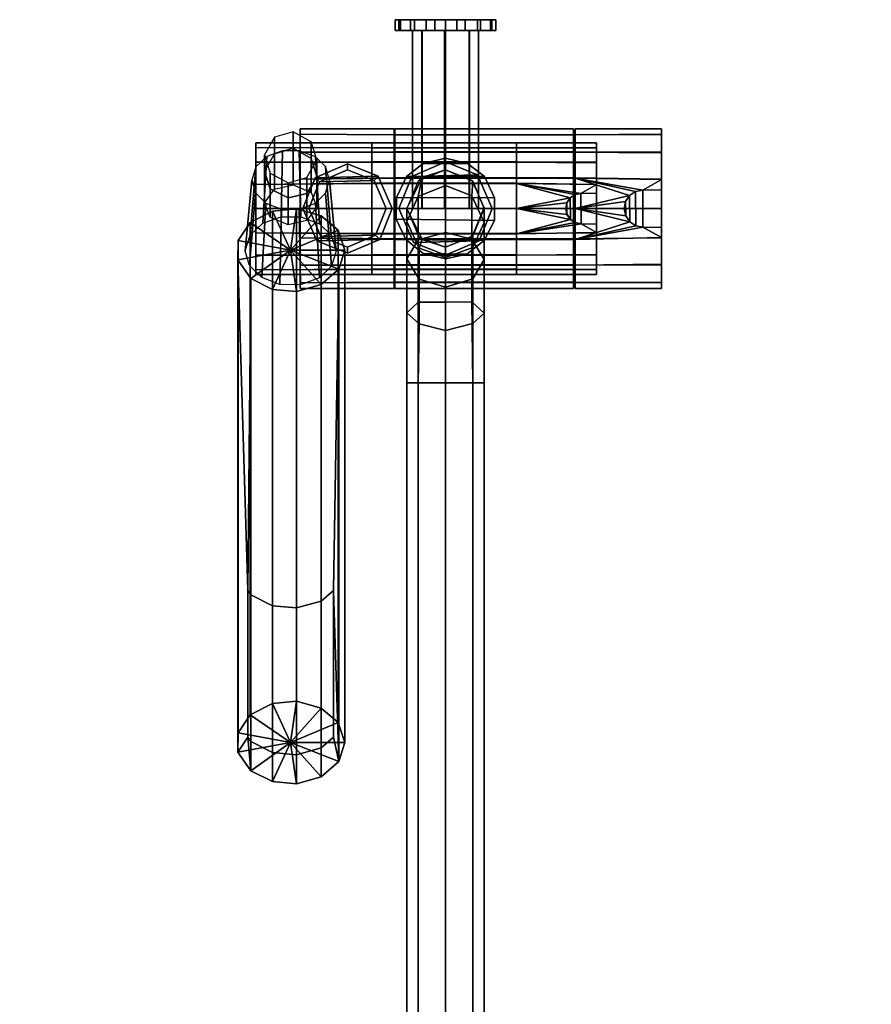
# Model space of a CAD drawing. Header units: millimetres. Extents: x -110 to 110, y -509 to 0.
# Tile 2 of 2: x -110 to 110, y -255 to 0. Entities that reach past the tile are written whole.
import ezdxf

# ---------------------------------------------------------------- set-up
doc = ezdxf.new("R2010")
doc.units = ezdxf.units.MM
doc.header["$MEASUREMENT"] = 0
doc.layers.add('CHROME01', color=9, linetype='Continuous')
doc.layers.add('PLASTIC02', color=253, linetype='Continuous')

msp = doc.modelspace()

# ---------------------------------------------------------------- meshes
at = {"layer": 'CHROME01'}
mesh = msp.add_polyface(dxfattribs=at)
corners = [(0, -36.96, 20), (8.3, -40.27, 20), (-8.73, -40.7, 20), (8.3, -40.27, 43.05), (0, -36.96, 43.05), (-8.73, -40.7, 43.05), (-8.73, -40.7, 20), (-12.04, -49, 20), (-12.04, -49, 43.05), (-8.73, -40.7, 43.05), (0, -36.96, 20), (0, -36.96, 43.05), (-25.31, -38.99, 118.51), (-18.41, -41.74, 118.51), (-32.56, -42.1, 118.51), (-17.36, -40.64, 148.5), (-25.31, -37.46, 148.5), (-33.67, -41.05, 148.5), (-18.41, -41.74, 118.51), (-25.31, -38.99, 118.51), (-25.31, -37.46, 148.5), (-17.36, -40.64, 148.5), (-25.31, -37.46, 149.5), (-17.36, -40.64, 149.5), (-33.67, -41.05, 149.5), (-17.36, -40.64, 158.14), (-25.31, -37.46, 158.14), (-33.67, -41.05, 158.14), (-17.36, -40.64, 149.5), (-25.31, -37.46, 149.5), (-25.31, -37.46, 158.14), (-17.36, -40.64, 158.14), (-13.77, -49, 158.14), (-13.77, -49, 149.5), (0, -39, 43.31), (-7.03, -41.88, 43.31), (-6, -41, 1191.7), (0, -39, 1191.7), (-7.03, -45.86, 1211.55), (0, -43.08, 1212.39), (-37.53, -29.81, 180.6), (-13.3, -29.96, 180.96), (-13.3, -28.36, 173), (-37.53, -28.36, 173), (-13.3, -29.92, 165.13), (-37.53, -29.81, 165.4), (-13.3, -34.37, 158.43), (-37.53, -34.4, 158.4), (-13.3, -41.07, 153.94), (-37.53, -41.4, 153.81), (-13.3, -41.16, 192.1), (-13.3, -34.47, 187.66), (-37.53, -34.4, 187.59), (-37.53, -41.4, 192.19), (-5.81, -37.37, 978.76), (0, -36, 978.76), (0, -36, 952.76), (-5.81, -37.37, 952.76), (-12.68, -46.11, 952.76), (-12.68, -46.11, 978.76), (-10.05, -40.75, 978.76), (-10.05, -40.75, 952.76), (-13, -0.2, 965.76), (-13, -3, 965.76), (-12.06, -3, 970.6), (-12.06, -0.2, 970.6), (-9.06, -3, 975.08), (-9.06, -0.2, 975.08), (-4.99, -3, 977.76), (-4.99, -0.2, 977.76), (0.03, -3, 978.76), (0.03, -0.2, 978.76), (-2.74, -0.2, 953.05), (-2.74, -3, 953.05), (-7.97, -3, 955.48), (-7.97, -0.2, 955.48), (-11.64, -3, 959.96), (-11.64, -0.2, 959.96), (5.05, -3, 977.73), (0.03, -3, 978.76), (-4.99, -3, 977.76), (-0.26, -3, 974.25), (-6.15, -3, 971.63), (-6.15, -49, 971.63), (-0.26, -49, 974.25), (-8.5, -3, 965.76), (-8.5, -49, 965.76), (-6.05, -3, 959.79), (0.01, -3, 957.26), (0.01, -49, 957.26), (-6.05, -49, 959.79)]
mesh.append_faces([[corners[k] for k in face] for face in [(0, 1, 2, 2), (3, 4, 5, 5), (6, 7, 8, 9), (10, 6, 9, 11), (12, 13, 14, 14), (15, 16, 17, 17), (18, 19, 20, 21), (22, 23, 24, 24), (25, 26, 27, 27), (28, 29, 30, 31), (32, 33, 28, 31), (34, 35, 36, 37), (37, 36, 38, 39), (40, 41, 42, 43), (42, 44, 45, 43), (44, 46, 47, 45), (48, 49, 47, 46), (50, 51, 52, 53), (41, 40, 52, 51), (54, 55, 56, 57), (58, 59, 60, 61), (61, 60, 54, 57), (62, 63, 64, 65), (65, 64, 66, 67), (67, 66, 68, 69), (69, 68, 70, 71), (72, 73, 74, 75), (75, 74, 76, 77), (77, 76, 63, 62), (78, 79, 80, 80), (81, 82, 83, 84), (83, 82, 85, 86), (87, 88, 89, 90), (85, 87, 90, 86)]])
mesh = msp.add_polyface(dxfattribs=at)
corners = [(8.3, -40.27, 20), (0, -36.96, 20), (0, -36.96, 43.05), (8.3, -40.27, 43.05), (-19, -33.32, 812.85), (18.3, -33.32, 812.85), (18.3, -32, 806.29), (-19, -32, 806.29), (18.3, -33.28, 799.81), (-19, -33.28, 799.81), (18.3, -36.95, 794.29), (-19, -36.95, 794.29), (-19, -37.03, 818.36), (18.3, -37.03, 818.36), (-13.05, -29.96, 180.96), (33.1, -29.96, 180.91), (33.1, -28.36, 172.95), (-13.05, -28.36, 173), (33.1, -29.92, 165.08), (-13.05, -29.92, 165.13), (33.1, -34.37, 158.38), (-13.05, -34.37, 158.43), (33.1, -41.07, 153.89), (-13.05, -41.07, 153.94), (33.1, -34.47, 187.61), (-13.05, -34.47, 187.66), (-13.05, -41.16, 192.1), (33.1, -41.16, 192.04), (-5.81, -37.37, 952.76), (0, -36, 952.76), (5.72, -37.33, 952.76), (5.72, -37.33, 952.76), (10.05, -40.75, 952.76), (-10.05, -40.75, 952.76), (-5.81, -37.37, 952.76), (0, -36, 978.76), (-5.81, -37.37, 978.76), (5.72, -37.33, 978.76), (-10.05, -40.75, 978.76), (10.05, -40.75, 978.76), (5.72, -37.33, 978.76), (10.05, -40.75, 978.76), (10.05, -40.75, 952.76), (5.72, -37.33, 952.76), (0, -36, 952.76), (0, -36, 978.76), (0.03, -0.2, 978.76), (0.03, -3, 978.76), (5.05, -3, 977.73), (5.05, -0.2, 977.73), (9.04, -3, 975.1), (9.04, -0.2, 975.1), (12, -3, 970.76), (12, -0.2, 970.76), (13, -0.2, 965.76), (13, -3, 965.76), (11.63, -3, 959.95), (11.63, -0.2, 959.95), (8.25, -3, 955.71), (8.25, -0.2, 955.71), (2.89, -3, 953.08), (2.89, -0.2, 953.08), (-2.74, -3, 953.05), (-2.74, -0.2, 953.05), (-9.06, -3, 975.08), (9.04, -3, 975.1), (5.05, -3, 977.73), (-4.99, -3, 977.76), (-12.06, -3, 970.6), (12, -3, 970.76), (-13, -3, 965.76), (13, -3, 965.76), (-11.64, -3, 959.96), (11.63, -3, 959.95), (-7.97, -3, 955.48), (8.25, -3, 955.71), (-2.74, -3, 953.05), (2.89, -3, 953.08), (6.13, -3, 971.64), (-0.26, -3, 974.25), (-0.26, -49, 974.25), (6.13, -49, 971.64), (8.5, -3, 965.76), (8.5, -49, 965.76), (0.01, -3, 957.26), (6.18, -3, 959.92), (6.18, -49, 959.92), (0.01, -49, 957.26)]
mesh.append_faces([[corners[k] for k in face] for face in [(0, 1, 2, 3), (4, 5, 6, 7), (8, 9, 7, 6), (8, 10, 11, 9), (5, 4, 12, 13), (14, 15, 16, 17), (18, 19, 17, 16), (18, 20, 21, 19), (22, 23, 21, 20), (24, 25, 26, 27), (15, 14, 25, 24), (28, 29, 30, 30), (31, 32, 33, 34), (35, 36, 37, 37), (38, 39, 37, 36), (40, 41, 42, 43), (44, 45, 40, 43), (46, 47, 48, 49), (49, 48, 50, 51), (50, 52, 53, 51), (54, 55, 56, 57), (57, 56, 58, 59), (59, 58, 60, 61), (61, 60, 62, 63), (64, 65, 66, 67), (68, 69, 65, 64), (70, 71, 69, 68), (72, 73, 71, 70), (74, 75, 73, 72), (76, 77, 75, 74), (78, 79, 80, 81), (82, 78, 81, 83), (84, 85, 86, 87), (86, 85, 82, 83)]])
mesh = msp.add_polyface(dxfattribs=at)
corners = [(39, -43.8, 819.61), (39, -42.82, 822.13), (39, -45, 822.81), (39, -45, 820.02), (39, -38.98, 816.49), (39, -37.15, 818.47), (39, -36.98, 794.27), (39, -38.81, 796.27), (39, -43.98, 792.9), (39, -42.74, 790.48), (39, -33.19, 800.03), (39, -35.63, 801.22), (39, -32, 806.29), (39, -34.7, 806.29), (39, -33.27, 812.73), (39, -35.72, 811.6), (55.82, -42.68, 189.17), (55.82, -41.5, 192.23), (55.82, -44.14, 193.06), (55.82, -44.15, 189.67), (55.82, -36.83, 185.38), (55.82, -34.61, 187.79), (55.82, -34.4, 158.4), (55.82, -36.62, 160.83), (55.82, -42.9, 156.75), (55.82, -41.4, 153.81), (55.82, -29.81, 165.4), (55.82, -32.77, 166.84), (55.82, -28.36, 173), (55.82, -31.64, 173), (55.82, -29.9, 180.82), (55.82, -32.88, 179.44), (49.11, -44.6, 193.17), (50.94, -44.23, 193.08), (33.53, -41.16, 192.04), (33.53, -28.36, 172.95), (33.53, -29.96, 180.91), (55.82, -29.9, 180.82), (55.82, -28.36, 173), (33.53, -34.47, 187.61), (55.82, -34.61, 187.79), (55.82, -41.5, 192.23), (55.82, -29.81, 165.4), (33.53, -29.92, 165.08), (55.82, -34.4, 158.4), (33.53, -34.37, 158.38), (55.82, -41.4, 153.81), (33.53, -41.07, 153.89), (55.82, -44.14, 193.06), (33.53, -49, 193.59), (47.56, -45.65, 193.37), (33.47, -45.38, 822.9), (34.98, -45.07, 822.83), (18.3, -42.55, 822.02), (18.3, -32, 806.29), (18.3, -33.32, 812.85), (39, -33.27, 812.73), (39, -32, 806.29), (18.3, -37.03, 818.36), (39, -37.15, 818.47), (39, -42.82, 822.13), (39, -33.19, 800.03), (18.3, -33.28, 799.81), (39, -36.98, 794.27), (18.3, -36.95, 794.29), (39, -42.74, 790.48), (18.3, -42.47, 790.59), (12, -0.2, 970.76), (12, -3, 970.76), (13, -3, 965.76), (13, -0.2, 965.76)]
mesh.append_faces([[corners[k] for k in face] for face in [(0, 1, 2, 3), (0, 4, 5, 1), (6, 7, 8, 9), (6, 10, 11, 7), (10, 12, 13, 11), (12, 14, 15, 13), (4, 15, 14, 5), (16, 17, 18, 19), (16, 20, 21, 17), (22, 23, 24, 25), (22, 26, 27, 23), (26, 28, 29, 27), (28, 30, 31, 29), (20, 31, 30, 21), (32, 33, 34, 34), (35, 36, 37, 38), (36, 39, 40, 37), (34, 41, 40, 39), (41, 34, 33, 33), (42, 43, 35, 38), (44, 45, 43, 42), (44, 46, 47, 45), (41, 33, 48, 48), (49, 50, 34, 34), (32, 34, 50, 50), (51, 52, 53, 53), (54, 55, 56, 57), (55, 58, 59, 56), (53, 60, 59, 58), (60, 53, 52, 52), (61, 62, 54, 57), (63, 64, 62, 61), (63, 65, 66, 64), (67, 68, 69, 70)]])
mesh = msp.add_polyface(dxfattribs=at)
corners = [(-49, -49, 806.29), (-49, -36.98, 818.31), (-49, -33.19, 812.55), (-49, -32, 806.29), (-49, -42.74, 822.1), (-49, -36.98, 794.27), (-49, -42.74, 790.48), (-49, -33.19, 800.03), (-49, -33.19, 812.55), (-19, -33.32, 812.85), (-19, -32, 806.29), (-49, -32, 806.29), (-19, -33.28, 799.81), (-49, -33.19, 800.03), (-19, -36.95, 794.29), (-49, -36.98, 794.27), (-19, -42.47, 790.59), (-49, -42.74, 790.48), (-19, -42.55, 822.02), (-19, -37.03, 818.36), (-49, -36.98, 818.31), (-49, -42.74, 822.1), (-25.31, -38.99, 118.51), (-32.56, -42.1, 118.51), (-33.67, -41.05, 148.5), (-25.31, -37.46, 148.5), (-25.31, -37.46, 149.5), (-33.67, -41.05, 149.5), (-33.67, -41.05, 158.14), (-25.31, -37.46, 158.14), (-37.53, -28.36, 173), (-37.53, -49, 173), (-37.53, -29.81, 180.6), (-37.53, -34.4, 187.59), (-37.53, -41.4, 192.19), (-37.53, -34.4, 158.4), (-37.53, -41.4, 153.81), (-37.53, -29.81, 165.4), (-33.28, -40.63, 788.85), (-35.86, -45.08, 787.47), (-35.86, -41.01, 768.91), (-33.28, -36.45, 769.85), (-34.67, -36.04, 790.28), (-34.67, -31.74, 770.83), (-34.67, -44.86, 807.79), (-33.28, -48.55, 804.7), (-39.32, -29.21, 771.35), (-39.32, -33.36, 790.3), (-39.32, -42.89, 809.45), (-46.72, -39.34, 789.25), (-44.14, -34.9, 790.63), (-44.14, -30.57, 771.07), (-46.72, -35.13, 770.13), (-46.72, -47.51, 805.57), (-44.14, -43.95, 808.56), (-45.33, -43.94, 787.83), (-45.33, -39.84, 769.15), (-40.68, -42.37, 768.63), (-40.68, -46.22, 786.45), (-37.4, -51.15, 826.39), (-32.57, -52.97, 824.87), (-33.62, -35.66, 802.15), (-37.77, -34.1, 803.45), (-42.47, -51.13, 826.4), (-42.12, -34.08, 803.47), (-47.18, -52.81, 825), (-46.16, -35.52, 802.26)]
mesh.append_faces([[corners[k] for k in face] for face in [(0, 1, 2, 3), (1, 0, 4, 4), (0, 5, 6, 6), (0, 3, 7, 5), (8, 9, 10, 11), (10, 12, 13, 11), (12, 14, 15, 13), (16, 17, 15, 14), (18, 19, 20, 21), (9, 8, 20, 19), (22, 23, 24, 25), (26, 27, 28, 29), (30, 31, 32, 32), (33, 31, 34, 34), (31, 35, 36, 36), (35, 31, 37, 37), (33, 32, 31, 31), (30, 37, 31, 31), (38, 39, 40, 41), (42, 38, 41, 43), (44, 45, 38, 42), (42, 43, 46, 47), (44, 42, 47, 48), (49, 50, 51, 52), (53, 54, 50, 49), (55, 49, 52, 56), (47, 50, 54, 48), (46, 51, 50, 47), (57, 40, 39, 58), (57, 58, 55, 56), (59, 60, 61, 62), (63, 59, 62, 64), (65, 63, 64, 66)]])
mesh = msp.add_polyface(dxfattribs=at)
corners = [(55.82, -36.83, 185.38), (55.82, -42.68, 189.17), (55.82, -55.39, 189.14), (55.82, -61.17, 185.38), (55.82, -49.03, 155.64), (55.82, -42.9, 156.75), (55.82, -55.05, 156.73), (55.82, -65.13, 179.44), (55.82, -32.88, 179.44), (55.82, -66.36, 173), (55.82, -31.64, 173), (55.82, -65.24, 166.85), (55.82, -32.77, 166.84), (55.82, -61.42, 160.86), (55.82, -36.62, 160.83), (55.82, -53.86, 193.06), (55.82, -44.14, 193.06), (55.82, -44.14, 202.99), (55.82, -53.86, 202.99), (55.82, -53.85, 189.67), (55.82, -44.15, 189.67), (55.82, -44.14, 202.99), (50.94, -44.23, 202.99), (51.01, -53.77, 202.99), (55.82, -53.86, 202.99), (46.19, -49.04, 202.99), (46.57, -50.86, 202.99), (46.54, -47.21, 202.99), (49.11, -44.6, 202.99), (49.18, -53.43, 202.99), (47.56, -45.65, 202.99), (47.62, -52.41, 202.99), (46.19, -49.04, 193.64), (46.57, -50.87, 193.56), (46.57, -50.86, 202.99), (46.19, -49.04, 202.99), (49.1, -44.6, 193.17), (49.11, -44.6, 202.99), (50.94, -44.23, 202.99), (50.94, -44.23, 193.08), (46.54, -47.21, 202.99), (46.54, -47.2, 193.56), (51.01, -53.77, 202.99), (49.18, -53.43, 202.99), (49.17, -53.42, 193.16), (51.01, -53.77, 193.08), (47.56, -45.65, 202.99), (47.56, -45.65, 193.37), (47.62, -52.41, 193.36), (47.62, -52.41, 202.99), (55.82, -44.14, 202.99), (55.82, -44.14, 193.06), (55.82, -53.86, 193.06), (55.82, -53.86, 202.99), (39, -38.98, 816.49), (39, -43.8, 819.61), (39, -54.26, 819.59), (39, -59.02, 816.49), (39, -49.03, 791.99), (39, -43.98, 792.9), (39, -53.98, 792.89), (39, -62.28, 811.59), (39, -35.72, 811.6), (39, -63.3, 806.29), (39, -34.7, 806.29), (39, -62.37, 801.23), (39, -35.63, 801.22), (39, -59.23, 796.3), (39, -38.81, 796.27), (39, -53, 822.81), (39, -45, 822.81), (39, -45, 830.99), (39, -53, 830.99), (39, -52.99, 820.02), (39, -45, 820.02), (39, -45, 830.99), (34.98, -45.07, 830.99), (35.04, -52.93, 830.99), (39, -53, 830.99), (31.07, -49.03, 830.99), (31.38, -50.54, 830.99), (31.36, -47.52, 830.99), (33.48, -45.38, 830.99), (33.53, -52.65, 830.99), (32.2, -46.24, 830.99), (32.25, -51.81, 830.99), (31.07, -49.03, 823.29), (31.39, -50.54, 823.22), (31.38, -50.54, 830.99), (31.07, -49.03, 830.99), (33.47, -45.38, 822.9), (33.48, -45.38, 830.99), (34.98, -45.07, 830.99), (34.98, -45.07, 822.83), (31.36, -47.52, 830.99), (31.36, -47.52, 823.22), (35.04, -52.93, 830.99), (33.53, -52.65, 830.99), (33.53, -52.64, 822.89), (35.04, -52.93, 822.83), (32.2, -46.24, 830.99), (32.2, -46.24, 823.06), (32.25, -51.8, 823.06), (32.25, -51.81, 830.99), (39, -45, 830.99), (39, -45, 822.81), (39, -53, 822.81), (39, -53, 830.99)]
mesh.append_faces([[corners[k] for k in face] for face in [(0, 1, 2, 3), (4, 5, 6, 6), (7, 8, 0, 3), (9, 10, 8, 7), (11, 12, 10, 9), (13, 14, 12, 11), (6, 5, 14, 13), (15, 16, 17, 18), (15, 19, 20, 16), (1, 20, 19, 2), (21, 22, 23, 24), (25, 26, 27, 27), (23, 22, 28, 29), (29, 28, 30, 31), (31, 30, 27, 26), (32, 33, 34, 35), (36, 37, 38, 39), (32, 35, 40, 41), (42, 43, 44, 45), (46, 37, 36, 47), (40, 46, 47, 41), (48, 49, 34, 33), (44, 43, 49, 48), (39, 38, 50, 51), (45, 52, 53, 42), (54, 55, 56, 57), (58, 59, 60, 60), (61, 62, 54, 57), (63, 64, 62, 61), (65, 66, 64, 63), (67, 68, 66, 65), (60, 59, 68, 67), (69, 70, 71, 72), (69, 73, 74, 70), (55, 74, 73, 56), (75, 76, 77, 78), (79, 80, 81, 81), (77, 76, 82, 83), (83, 82, 84, 85), (85, 84, 81, 80), (86, 87, 88, 89), (90, 91, 92, 93), (86, 89, 94, 95), (96, 97, 98, 99), (100, 91, 90, 101), (94, 100, 101, 95), (102, 103, 88, 87), (98, 97, 103, 102), (93, 92, 104, 105), (99, 106, 107, 96)]])
mesh = msp.add_polyface(dxfattribs=at)
corners = [(-49, -55.26, 822.1), (-49, -49, 806.29), (-49, -61.02, 818.31), (-49, -55.26, 790.48), (-49, -61.02, 794.27), (-49, -49, 823.29), (-49, -42.74, 822.1), (-49, -42.74, 790.48), (-49, -49, 789.29), (-19, -48.99, 789.29), (-49, -49, 789.29), (-49, -42.74, 790.48), (-19, -42.47, 790.59), (-19, -55.45, 790.56), (-49, -55.26, 790.48), (-19, -49, 823.29), (-49, -49, 823.29), (-49, -55.26, 822.1), (-19, -55.56, 821.97), (-19, -42.55, 822.02), (-49, -42.74, 822.1), (-36.85, -49, 148.5), (-35.32, -49, 118.51), (-32.2, -56.25, 118.51), (-33.26, -57.36, 148.5), (-32.56, -42.1, 118.51), (-33.67, -41.05, 148.5), (-36.85, -49, 158.14), (-36.85, -49, 149.5), (-33.26, -57.36, 149.5), (-33.26, -57.36, 158.14), (-33.67, -41.05, 149.5), (-33.67, -41.05, 158.14), (-37.53, -56.6, 192.19), (-37.53, -49, 193.64), (-37.53, -49, 173), (-37.53, -56.6, 153.81), (-37.53, -49, 152.36), (-37.53, -63.6, 158.4), (-37.53, -68.19, 165.4), (-37.53, -41.4, 192.19), (-37.53, -41.4, 153.81), (-33.28, -48.55, 804.7), (-35.86, -52.12, 801.71), (-35.86, -45.08, 787.47), (-33.28, -40.63, 788.85), (-40.68, -53.18, 800.82), (-40.68, -46.22, 786.45), (-45.33, -51.2, 802.47), (-46.72, -47.51, 805.57), (-46.72, -39.34, 789.25), (-45.33, -43.94, 787.83), (-32.57, -52.97, 824.87), (-29.52, -55.9, 822.42), (-31, -38.17, 800.05), (-33.62, -35.66, 802.15), (-50.49, -55.91, 822.41), (-47.18, -52.81, 825), (-46.16, -35.52, 802.26), (-49, -38.18, 800.04), (-50.05, -41.62, 797.17), (-51.72, -59.92, 819.06), (-47.46, -66.85, 813.26), (-50.61, -63.74, 815.86), (-49.1, -44.9, 794.42), (-46.4, -47.57, 792.2), (-42.79, -68.65, 811.76), (-42.39, -49.12, 790.91), (-32.57, -66.87, 813.25), (-37.49, -68.7, 811.72), (-37.84, -49.16, 790.87), (-33.62, -47.59, 792.18), (-53.6, -57.24, 821.24), (-50.42, -52.61, 825.13), (-40, -59.77, 819.12), (-44.67, -49.66, 827.6), (-38.49, -49.1, 828.07), (-32.16, -50.88, 826.58), (-27.74, -54.6, 823.46)]
mesh.append_faces([[corners[k] for k in face] for face in [(0, 1, 2, 2), (1, 3, 4, 4), (5, 6, 1, 0), (1, 7, 8, 3), (9, 10, 11, 12), (13, 14, 10, 9), (15, 16, 17, 18), (19, 20, 16, 15), (21, 22, 23, 24), (25, 22, 21, 26), (27, 28, 29, 30), (31, 28, 27, 32), (33, 34, 35, 35), (36, 35, 37, 37), (38, 39, 35, 35), (40, 35, 34, 34), (41, 37, 35, 35), (42, 43, 44, 45), (44, 43, 46, 47), (48, 49, 50, 51), (46, 48, 51, 47), (52, 53, 54, 55), (56, 57, 58, 59), (56, 59, 60, 61), (62, 63, 64, 65), (66, 62, 65, 67), (68, 69, 70, 71), (60, 64, 63, 61), (72, 73, 74, 74), (75, 76, 74, 74), (77, 78, 74, 74), (75, 74, 73, 73), (77, 74, 76, 76)]])
mesh = msp.add_polyface(dxfattribs=at)
corners = [(12.04, -49, 20), (8.73, -57.3, 20), (-8.3, -57.73, 20), (-12.04, -49, 20), (-8.73, -40.7, 20), (8.3, -40.27, 20), (-8.3, -57.73, 43.05), (8.73, -57.3, 43.05), (12.04, -49, 43.05), (-12.04, -49, 43.05), (8.3, -40.27, 43.05), (-8.73, -40.7, 43.05), (8.73, -57.3, 20), (12.04, -49, 20), (12.04, -49, 43.05), (8.73, -57.3, 43.05), (8.3, -40.27, 20), (8.3, -40.27, 43.05), (18.3, -42.47, 790.59), (-19, -42.47, 790.59), (-19, -36.95, 794.29), (18.3, -36.95, 794.29), (18.3, -48.99, 789.29), (-19, -48.99, 789.29), (18.3, -55.45, 790.56), (-19, -55.45, 790.56), (18.3, -49, 823.29), (-19, -49, 823.29), (-19, -55.56, 821.97), (18.3, -55.56, 821.97), (18.3, -42.55, 822.02), (-19, -42.55, 822.02), (18.3, -37.03, 818.36), (-19, -37.03, 818.36), (6.92, -56.22, 43.31), (10, -48.7, 43.31), (10, -49, 1191.7), (7.07, -56.07, 1191.7), (6.91, -41.77, 43.31), (7.07, -41.93, 1191.7), (0, -39, 43.31), (0, -39, 1191.7), (6.84, -56.9, 1228.46), (10, -62.17, 1223.25), (10, -52.57, 1208.86), (6.84, -45.69, 1211.62), (7.03, -59.05, 1206.25), (0, -43.08, 1212.39), (0, -55.16, 1230.54), (0, -59, 43.31), (0, -59, 1191.7), (33.1, -41.07, 153.89), (33.1, -48.99, 152.3), (-13.05, -48.99, 152.36), (-13.05, -41.07, 153.94), (33.1, -56.83, 153.85), (-13.05, -56.83, 153.9), (33.1, -49, 193.59), (-13.05, -49, 193.64), (-13.05, -56.97, 192.04), (33.1, -56.97, 191.99), (33.1, -41.16, 192.04), (-13.05, -41.16, 192.1), (10.05, -40.75, 952.76), (12.7, -46.21, 952.76), (-12.68, -46.11, 952.76), (-10.05, -40.75, 952.76), (12.7, -46.21, 952.76), (12.63, -52.1, 952.76), (-12.71, -51.74, 952.76), (-12.68, -46.11, 952.76), (12.63, -52.1, 952.76), (10.02, -57.28, 952.76), (-10.27, -56.97, 952.76), (-12.71, -51.74, 952.76), (-12.68, -46.11, 978.76), (12.7, -46.21, 978.76), (10.05, -40.75, 978.76), (-10.05, -40.75, 978.76), (-12.71, -51.74, 978.76), (12.63, -52.1, 978.76), (-10.27, -56.97, 978.76), (10.02, -57.28, 978.76), (10.05, -40.75, 978.76), (12.7, -46.21, 978.76), (12.7, -46.21, 952.76), (10.05, -40.75, 952.76), (12.63, -52.1, 952.76), (12.63, -52.1, 978.76), (10.02, -57.28, 978.76), (10.02, -57.28, 952.76)]
mesh.append_faces([[corners[k] for k in face] for face in [(0, 1, 2, 3), (4, 5, 0, 3), (6, 7, 8, 9), (9, 8, 10, 11), (12, 13, 14, 15), (14, 13, 16, 17), (18, 19, 20, 21), (18, 22, 23, 19), (22, 24, 25, 23), (26, 27, 28, 29), (30, 31, 27, 26), (32, 33, 31, 30), (34, 35, 36, 37), (35, 38, 39, 36), (40, 41, 39, 38), (42, 43, 44, 45), (44, 46, 37, 36), (39, 45, 44, 36), (45, 39, 41, 47), (42, 45, 47, 48), (49, 34, 37, 50), (51, 52, 53, 54), (52, 55, 56, 53), (57, 58, 59, 60), (61, 62, 58, 57), (63, 64, 65, 66), (67, 68, 69, 70), (71, 72, 73, 74), (75, 76, 77, 78), (79, 80, 76, 75), (81, 82, 80, 79), (83, 84, 85, 86), (87, 88, 89, 90)]])
mesh = msp.add_polyface(dxfattribs=at)
corners = [(-12.04, -49, 43.05), (-12.04, -49, 20), (-8.3, -57.73, 20), (-8.3, -57.73, 43.05), (-25.31, -59.01, 118.51), (-32.2, -56.25, 118.51), (-18.05, -55.89, 118.51), (-15.3, -49, 118.51), (-35.32, -49, 118.51), (-32.56, -42.1, 118.51), (-18.41, -41.74, 118.51), (-25.31, -60.54, 148.5), (-16.95, -56.95, 148.5), (-33.26, -57.36, 148.5), (-13.77, -49, 148.5), (-36.85, -49, 148.5), (-17.36, -40.64, 148.5), (-33.67, -41.05, 148.5), (-18.05, -55.89, 118.51), (-15.3, -49, 118.51), (-13.77, -49, 148.5), (-16.95, -56.95, 148.5), (-25.31, -60.54, 148.5), (-25.31, -59.01, 118.51), (-13.77, -49, 148.5), (-15.3, -49, 118.51), (-18.41, -41.74, 118.51), (-17.36, -40.64, 148.5), (-25.31, -60.54, 149.5), (-33.26, -57.36, 149.5), (-16.95, -56.95, 149.5), (-13.77, -49, 149.5), (-36.85, -49, 149.5), (-33.67, -41.05, 149.5), (-17.36, -40.64, 149.5), (-25.31, -60.54, 158.14), (-16.95, -56.95, 158.14), (-33.26, -57.36, 158.14), (-13.77, -49, 158.14), (-36.85, -49, 158.14), (-17.36, -40.64, 158.14), (-33.67, -41.05, 158.14), (-16.95, -56.95, 149.5), (-13.77, -49, 149.5), (-13.77, -49, 158.14), (-16.95, -56.95, 158.14), (-7.03, -41.88, 43.31), (-10, -49.01, 43.31), (-10, -49, 1191.7), (-6, -41, 1191.7), (-6.86, -56.27, 43.31), (-6, -57, 1191.7), (-10, -62, 1223.42), (-7.03, -57.04, 1228.33), (-7.03, -45.86, 1211.55), (-10, -52.34, 1208.95), (-6.84, -59.23, 1206.18), (0, -43.08, 1212.39), (0, -55.16, 1230.54), (0, -59, 43.31), (0, -59, 1191.7), (-13.3, -48.99, 152.36), (-37.53, -49, 152.36), (-37.53, -41.4, 153.81), (-13.3, -41.07, 153.94), (-13.3, -56.83, 153.9), (-37.53, -56.6, 153.81), (-13.3, -49, 193.64), (-37.53, -49, 193.64), (-37.53, -56.6, 192.19), (-13.3, -56.97, 192.04), (-13.3, -41.16, 192.1), (-37.53, -41.4, 192.19), (-29.95, -41.62, 797.17), (-31, -38.17, 800.05), (-29.52, -55.9, 822.42), (-28.28, -59.92, 819.06), (-29.48, -63.87, 815.75), (-32.57, -66.87, 813.25), (-33.62, -47.59, 792.18), (-30.97, -45.02, 794.33), (-10.27, -56.97, 978.76), (-12.71, -51.74, 978.76), (-12.71, -51.74, 952.76), (-10.27, -56.97, 952.76), (-12.68, -46.11, 978.76), (-12.68, -46.11, 952.76), (-26, -59.77, 819.12), (-40, -59.77, 819.12), (-27.74, -54.6, 823.46)]
mesh.append_faces([[corners[k] for k in face] for face in [(0, 1, 2, 3), (4, 5, 6, 6), (7, 6, 5, 8), (9, 10, 7, 8), (11, 12, 13, 13), (13, 12, 14, 15), (15, 14, 16, 17), (18, 19, 20, 21), (22, 23, 18, 21), (24, 25, 26, 27), (28, 29, 30, 30), (31, 30, 29, 32), (33, 34, 31, 32), (35, 36, 37, 37), (37, 36, 38, 39), (39, 38, 40, 41), (42, 43, 44, 45), (46, 47, 48, 49), (48, 47, 50, 51), (52, 53, 54, 55), (48, 55, 54, 49), (56, 55, 48, 51), (57, 54, 53, 58), (50, 59, 60, 51), (61, 62, 63, 64), (65, 66, 62, 61), (67, 68, 69, 70), (71, 72, 68, 67), (73, 74, 75, 76), (77, 78, 79, 80), (77, 80, 73, 76), (81, 82, 83, 84), (83, 82, 85, 86), (87, 88, 89, 89)]])
mesh = msp.add_polyface(dxfattribs=at)
corners = [(39, -54.26, 819.59), (39, -55.18, 822.13), (39, -60.85, 818.47), (39, -59.02, 816.49), (39, -55.26, 790.48), (39, -53.98, 792.89), (39, -59.23, 796.3), (39, -61.02, 794.27), (39, -49, 789.29), (39, -49.03, 791.99), (39, -42.74, 790.48), (39, -43.98, 792.9), (39, -52.99, 820.02), (39, -53, 822.81), (55.82, -56.6, 153.81), (55.82, -49, 152.36), (55.82, -49.03, 155.64), (55.82, -55.05, 156.73), (55.82, -41.4, 153.81), (55.82, -42.9, 156.75), (55.82, -55.39, 189.14), (55.82, -53.85, 189.67), (55.82, -53.86, 193.06), (55.82, -56.5, 192.23), (55.82, -41.4, 153.81), (55.82, -49, 152.36), (33.53, -48.99, 152.3), (33.53, -41.07, 153.89), (55.82, -56.6, 153.81), (33.53, -56.83, 153.85), (33.53, -49, 193.59), (33.53, -56.97, 191.99), (47.62, -52.41, 193.36), (51.01, -53.77, 193.08), (55.82, -56.5, 192.23), (55.82, -53.86, 193.06), (49.18, -53.43, 193.16), (46.57, -50.87, 193.56), (46.19, -49.04, 193.64), (46.54, -47.2, 193.56), (47.56, -45.65, 193.37), (39, -42.74, 790.48), (39, -49, 789.29), (18.3, -48.99, 789.29), (18.3, -42.47, 790.59), (39, -55.26, 790.48), (18.3, -55.45, 790.56), (18.3, -49, 823.29), (18.3, -55.56, 821.97), (32.25, -51.81, 823.06), (35.04, -52.93, 822.83), (39, -55.18, 822.13), (39, -53, 822.81), (39, -42.82, 822.13), (34.98, -45.07, 822.83), (39, -45, 822.81), (33.53, -52.64, 822.89), (31.38, -50.54, 823.22), (31.07, -49.03, 823.29), (31.36, -47.52, 823.22), (32.2, -46.24, 823.06), (18.3, -42.55, 822.02), (33.47, -45.38, 822.9), (12.7, -46.21, 952.76), (12.7, -46.21, 978.76), (12.63, -52.1, 978.76), (12.63, -52.1, 952.76)]
mesh.append_faces([[corners[k] for k in face] for face in [(0, 1, 2, 3), (4, 5, 6, 7), (4, 8, 9, 5), (10, 11, 9, 8), (0, 12, 13, 1), (14, 15, 16, 17), (18, 19, 16, 15), (20, 21, 22, 23), (24, 25, 26, 27), (25, 28, 29, 26), (30, 31, 32, 32), (33, 34, 35, 35), (34, 33, 31, 31), (36, 31, 33, 33), (36, 32, 31, 31), (37, 30, 32, 32), (38, 30, 37, 37), (39, 30, 38, 38), (40, 30, 39, 39), (41, 42, 43, 44), (42, 45, 46, 43), (47, 48, 49, 49), (50, 51, 52, 52), (53, 54, 55, 55), (51, 50, 48, 48), (56, 48, 50, 50), (56, 49, 48, 48), (57, 47, 49, 49), (58, 47, 57, 57), (59, 47, 58, 58), (60, 47, 59, 59), (47, 60, 61, 61), (62, 61, 60, 60), (63, 64, 65, 66)]])
mesh = msp.add_polyface(dxfattribs=at)
corners = [(0, -61.04, 43.05), (8.73, -57.3, 43.05), (-8.3, -57.73, 43.05), (-8.3, -57.73, 20), (0, -61.04, 20), (0, -61.04, 43.05), (-8.3, -57.73, 43.05), (-49, -64.81, 812.55), (-49, -61.02, 818.31), (-49, -49, 806.29), (-49, -66, 806.29), (-49, -61.02, 794.27), (-49, -64.81, 800.03), (-19, -55.45, 790.56), (-19, -60.97, 794.21), (-49, -61.02, 794.27), (-49, -55.26, 790.48), (-19, -64.68, 799.73), (-49, -64.81, 800.03), (-19, -64.73, 812.74), (-19, -61.07, 818.26), (-49, -61.02, 818.31), (-49, -64.81, 812.55), (-19, -55.56, 821.97), (-49, -55.26, 822.1), (18.3, -55.45, 790.56), (18.3, -60.97, 794.21), (-19, -60.97, 794.21), (-19, -55.45, 790.56), (-32.2, -56.25, 118.51), (-25.31, -59.01, 118.51), (-25.31, -60.54, 148.5), (-33.26, -57.36, 148.5), (-25.31, -60.54, 158.14), (-25.31, -60.54, 149.5), (-16.95, -56.95, 149.5), (-16.95, -56.95, 158.14), (-33.26, -57.36, 149.5), (-33.26, -57.36, 158.14), (-6.84, -67.27, 1218.2), (-10, -62, 1223.42), (-10, -52.34, 1208.95), (-6.84, -59.23, 1206.18), (0, -61.68, 1205.03), (-6, -57, 1191.7), (0, -59, 1191.7), (0, -69.3, 1216.4), (-7.03, -57.04, 1228.33), (-7.03, -73.17, 1239.43), (0, -73.18, 1242.56), (0, -55.16, 1230.54), (-13.3, -56.83, 153.9), (-13.3, -63.53, 158.34), (-37.53, -63.6, 158.4), (-37.53, -56.6, 153.81), (-13.3, -56.97, 192.04), (-37.53, -56.6, 192.19), (-37.53, -63.6, 187.59), (-13.3, -63.66, 187.53), (-37.53, -69.64, 173), (-37.53, -68.19, 180.6), (-37.53, -49, 173), (-37.53, -56.6, 192.19), (-37.53, -63.6, 187.59), (-37.53, -68.19, 165.4), (-37.53, -56.6, 153.81), (-37.53, -63.6, 158.4), (-37.49, -68.7, 811.72), (-42.79, -68.65, 811.76), (-42.39, -49.12, 790.91), (-37.84, -49.16, 790.87), (0, -62, 978.76), (5.53, -60.77, 978.76), (-5.8, -60.64, 978.76), (-5.8, -60.64, 978.76), (-10.27, -56.97, 978.76), (-10.27, -56.97, 952.76), (-5.8, -60.64, 952.76), (0, -62, 952.76), (0, -62, 978.76), (-26, -59.77, 819.12), (-27.54, -64.65, 815.02), (-40, -59.77, 819.12), (-32.14, -68.64, 811.67), (-38.5, -70.43, 810.17), (-44.69, -69.87, 810.64), (-50.28, -67.04, 813.01), (-53.63, -62.22, 817.06), (-53.6, -57.24, 821.24)]
mesh.append_faces([[corners[k] for k in face] for face in [(0, 1, 2, 2), (3, 4, 5, 6), (7, 8, 9, 10), (9, 11, 12, 10), (13, 14, 15, 16), (17, 18, 15, 14), (19, 20, 21, 22), (23, 24, 21, 20), (25, 26, 27, 28), (29, 30, 31, 32), (33, 34, 35, 36), (37, 34, 33, 38), (39, 40, 41, 42), (43, 42, 44, 45), (46, 39, 42, 43), (47, 48, 49, 50), (51, 52, 53, 54), (55, 56, 57, 58), (59, 60, 61, 61), (62, 61, 63, 63), (59, 61, 64, 64), (61, 65, 66, 66), (63, 61, 60, 60), (67, 68, 69, 70), (71, 72, 73, 73), (74, 75, 76, 77), (74, 77, 78, 79), (80, 81, 82, 82), (83, 84, 82, 82), (85, 86, 82, 82), (87, 82, 86, 86), (88, 82, 87, 87), (83, 82, 81, 81)]])
mesh = msp.add_polyface(dxfattribs=at)
corners = [(-27.54, -191.85, 966.6), (-27.54, -64.65, 815.02), (-26, -59.77, 819.12), (-26, -186.96, 970.7), (-53.6, -57.24, 821.24), (-53.63, -62.22, 817.06), (-53.63, -189.41, 968.64), (-53.6, -184.43, 972.83), (-50.42, -179.8, 976.71), (-50.42, -52.61, 825.13), (-44.67, -49.66, 827.6), (-44.67, -176.85, 979.19), (-38.49, -49.1, 828.07), (-38.49, -176.3, 979.65), (-32.16, -178.07, 978.16), (-32.16, -50.88, 826.58), (-27.74, -181.79, 975.04), (-27.74, -54.6, 823.46), (-28.97, -147.66, 911.42), (-28.97, -185.58, 956.62), (-50.28, -67.04, 813.01), (-50.28, -148.81, 910.45), (-51.08, -147.66, 911.42), (-50.28, -194.24, 964.6), (-51.08, -185.58, 956.62), (-50.28, -186.73, 955.65), (-44.69, -69.87, 810.64), (-38.5, -70.43, 810.17), (-38.5, -152.19, 907.61), (-44.69, -151.63, 908.08), (-32.14, -68.64, 811.67), (-32.14, -150.41, 909.11), (-32.14, -188.33, 954.31), (-32.14, -195.84, 963.25), (-38.5, -197.62, 961.76), (-38.5, -190.12, 952.81), (-44.69, -197.06, 962.22), (-44.69, -189.56, 953.28), (-26, -186.96, 970.7), (-27.74, -181.79, 975.04), (-40, -186.96, 970.7), (-32.16, -178.07, 978.16), (-38.49, -176.3, 979.65), (-44.67, -176.85, 979.19), (-50.42, -179.8, 976.71), (-53.6, -184.43, 972.83), (-53.63, -189.41, 968.64), (-50.28, -194.24, 964.6), (-44.69, -197.06, 962.22), (-38.5, -197.62, 961.76), (-32.14, -195.84, 963.25), (-27.54, -191.85, 966.6)]
mesh.append_faces([[corners[k] for k in face] for face in [(0, 1, 2, 3), (4, 5, 6, 7), (8, 9, 4, 7), (10, 9, 8, 11), (12, 10, 11, 13), (14, 15, 12, 13), (16, 17, 15, 14), (3, 2, 17, 16), (1, 0, 18, 18), (19, 18, 0, 0), (20, 21, 22, 22), (23, 6, 24, 24), (24, 25, 23, 23), (26, 27, 28, 29), (30, 31, 28, 27), (32, 19, 0, 33), (32, 33, 34, 35), (35, 34, 36, 37), (25, 37, 36, 23), (5, 22, 24, 6), (38, 39, 40, 40), (41, 42, 40, 40), (43, 44, 40, 40), (44, 45, 40, 40), (46, 47, 40, 40), (48, 49, 40, 40), (50, 51, 40, 40), (48, 40, 47, 47), (43, 40, 42, 42), (50, 40, 49, 49), (38, 40, 51, 51), (46, 40, 45, 45), (41, 40, 39, 39)]])
mesh = msp.add_polyface(dxfattribs=at)
corners = [(0, -61.04, 20), (-8.3, -57.73, 20), (8.73, -57.3, 20), (0, -61.04, 43.05), (0, -61.04, 20), (8.73, -57.3, 20), (8.73, -57.3, 43.05), (39, -59.02, 816.49), (39, -60.85, 818.47), (39, -64.73, 812.73), (39, -62.28, 811.59), (39, -66, 806.29), (39, -63.3, 806.29), (39, -64.81, 800.03), (39, -62.37, 801.23), (39, -61.02, 794.27), (39, -59.23, 796.3), (55.82, -55.39, 189.14), (55.82, -56.5, 192.23), (55.82, -63.39, 187.79), (55.82, -61.17, 185.38), (55.82, -68.1, 180.82), (55.82, -65.13, 179.44), (55.82, -63.6, 158.4), (55.82, -61.42, 160.86), (55.82, -65.24, 166.85), (55.82, -68.19, 165.4), (55.82, -56.6, 153.81), (55.82, -55.05, 156.73), (55.82, -63.6, 158.4), (33.53, -63.53, 158.28), (33.53, -56.83, 153.85), (55.82, -56.6, 153.81), (55.82, -63.39, 187.79), (55.82, -56.5, 192.23), (33.53, -56.97, 191.99), (33.53, -63.66, 187.48), (18.3, -60.97, 794.21), (18.3, -64.68, 799.73), (-19, -64.68, 799.73), (-19, -60.97, 794.21), (18.3, -66, 806.29), (-19, -66, 806.29), (18.3, -64.73, 812.74), (-19, -64.73, 812.74), (18.3, -61.07, 818.26), (-19, -61.07, 818.26), (18.3, -55.56, 821.97), (-19, -55.56, 821.97), (39, -61.02, 794.27), (18.3, -60.97, 794.21), (18.3, -55.45, 790.56), (39, -55.26, 790.48), (39, -64.81, 800.03), (18.3, -64.68, 799.73), (39, -66, 806.29), (18.3, -66, 806.29), (39, -64.73, 812.73), (18.3, -64.73, 812.74), (39, -60.85, 818.47), (18.3, -61.07, 818.26), (39, -55.18, 822.13), (18.3, -55.56, 821.97), (10, -62.17, 1223.25), (7.03, -67.14, 1218.33), (7.03, -59.05, 1206.25), (10, -52.57, 1208.86), (7.07, -56.07, 1191.7), (0, -61.68, 1205.03), (0, -59, 1191.7), (0, -69.3, 1216.4), (0, -73.18, 1242.56), (6.84, -73.1, 1239.61), (6.84, -56.9, 1228.46), (0, -55.16, 1230.54), (33.1, -56.83, 153.85), (33.1, -63.53, 158.28), (-13.05, -63.53, 158.34), (-13.05, -56.83, 153.9), (33.1, -63.66, 187.48), (33.1, -56.97, 191.99), (-13.05, -56.97, 192.04), (-13.05, -63.66, 187.53), (-5.8, -60.64, 952.76), (5.53, -60.77, 952.76), (0, -62, 952.76), (10.02, -57.28, 952.76), (5.53, -60.77, 952.76), (-5.8, -60.64, 952.76), (-10.27, -56.97, 952.76), (-5.8, -60.64, 978.76), (5.53, -60.77, 978.76), (10.02, -57.28, 978.76), (-10.27, -56.97, 978.76), (10.02, -57.28, 952.76), (10.02, -57.28, 978.76), (5.53, -60.77, 978.76), (5.53, -60.77, 952.76), (0, -62, 952.76), (0, -62, 978.76)]
mesh.append_faces([[corners[k] for k in face] for face in [(0, 1, 2, 2), (3, 4, 5, 6), (7, 8, 9, 10), (11, 12, 10, 9), (13, 14, 12, 11), (15, 16, 14, 13), (17, 18, 19, 20), (20, 19, 21, 22), (23, 24, 25, 26), (27, 28, 24, 23), (29, 30, 31, 32), (33, 34, 35, 36), (37, 38, 39, 40), (41, 42, 39, 38), (41, 43, 44, 42), (45, 46, 44, 43), (45, 47, 48, 46), (49, 50, 51, 52), (49, 53, 54, 50), (53, 55, 56, 54), (55, 57, 58, 56), (59, 60, 58, 57), (59, 61, 62, 60), (63, 64, 65, 66), (67, 65, 68, 69), (65, 64, 70, 68), (71, 72, 73, 74), (75, 76, 77, 78), (79, 80, 81, 82), (83, 84, 85, 85), (86, 87, 88, 89), (90, 91, 92, 93), (94, 95, 96, 97), (98, 97, 96, 99)]])
mesh = msp.add_polyface(dxfattribs=at)
corners = [(55.82, -69.64, 173), (55.82, -66.36, 173), (55.82, -65.13, 179.44), (55.82, -68.1, 180.82), (55.82, -68.19, 165.4), (55.82, -65.24, 166.85), (55.82, -63.6, 158.4), (55.82, -68.19, 165.4), (33.53, -68.04, 164.98), (33.53, -63.53, 158.28), (55.82, -69.64, 173), (33.53, -69.64, 172.94), (55.82, -68.1, 180.82), (33.53, -68.1, 180.78), (55.82, -63.39, 187.79), (33.53, -63.66, 187.48), (-19, -66, 806.29), (-49, -66, 806.29), (-49, -64.81, 800.03), (-19, -64.68, 799.73), (-19, -64.73, 812.74), (-49, -64.81, 812.55), (-10, -75.9, 1233.01), (-7.03, -73.17, 1239.43), (-7.03, -57.04, 1228.33), (-10, -62, 1223.42), (-6.84, -78.81, 1226.18), (-6.84, -67.27, 1218.2), (0, -69.3, 1216.4), (0, -80.54, 1223.97), (-7.07, -94, 1229.63), (0, -94, 1226.7), (-10, -94, 1236.7), (-7.07, -94, 1243.77), (0, -94, 1246.7), (0, -73.18, 1242.56), (10, -76, 1232.78), (7.03, -78.73, 1226.35), (7.03, -67.14, 1218.33), (10, -62.17, 1223.25), (6.84, -73.1, 1239.61), (6.84, -56.9, 1228.46), (7.07, -94, 1229.63), (7.07, -94, 1243.77), (10, -94, 1236.7), (-13.3, -68.04, 165.03), (-37.53, -68.19, 165.4), (-37.53, -63.6, 158.4), (-13.3, -63.53, 158.34), (-13.3, -69.64, 173), (-37.53, -69.64, 173), (-13.3, -68.1, 180.84), (-37.53, -68.19, 180.6), (-13.3, -63.66, 187.53), (-37.53, -63.6, 187.59), (33.1, -63.53, 158.28), (33.1, -68.04, 164.98), (-13.05, -68.04, 165.03), (-13.05, -63.53, 158.34), (33.1, -69.64, 172.94), (-13.05, -69.64, 173), (33.1, -68.1, 180.78), (-13.05, -68.1, 180.84), (33.1, -63.66, 187.48), (-13.05, -63.66, 187.53), (-53.63, -62.22, 817.06), (-50.28, -67.04, 813.01), (-51.08, -147.66, 911.42), (-44.69, -69.87, 810.64), (-44.69, -151.63, 908.08), (-50.28, -148.81, 910.45), (-27.54, -64.65, 815.02), (-28.97, -147.66, 911.42), (-32.14, -150.41, 909.11), (-32.14, -68.64, 811.67), (-44.69, -69.87, 810.64), (-40, -59.77, 819.12), (-38.5, -70.43, 810.17)]
mesh.append_faces([[corners[k] for k in face] for face in [(0, 1, 2, 3), (4, 5, 1, 0), (6, 7, 8, 9), (7, 10, 11, 8), (10, 12, 13, 11), (14, 15, 13, 12), (16, 17, 18, 19), (20, 21, 17, 16), (22, 23, 24, 25), (26, 22, 25, 27), (26, 27, 28, 29), (30, 26, 29, 31), (22, 26, 30, 32), (33, 23, 22, 32), (23, 33, 34, 35), (36, 37, 38, 39), (40, 36, 39, 41), (29, 37, 42, 31), (28, 38, 37, 29), (34, 43, 40, 35), (36, 40, 43, 44), (42, 37, 36, 44), (45, 46, 47, 48), (49, 50, 46, 45), (51, 52, 50, 49), (51, 53, 54, 52), (55, 56, 57, 58), (59, 60, 57, 56), (59, 61, 62, 60), (63, 64, 62, 61), (65, 66, 67, 67), (66, 68, 69, 70), (71, 72, 73, 74), (75, 76, 77, 77)]])
mesh = msp.add_polyface(dxfattribs=at)
corners = [(-10, -385.72, 1223.7), (-7.03, -390.63, 1228.66), (-7.03, -373.99, 1239.78), (-10, -371.38, 1233.3), (-6.84, -380.5, 1218.43), (-6.84, -368.61, 1226.42), (-6.84, -388.54, 1206.76), (-10, -395.36, 1209.66), (-7.07, -354, 1243.77), (-10, -354, 1236.7), (-7.07, -354, 1229.63), (0, -354, 1226.7), (0, -367.46, 1223.97), (0, -378.7, 1216.4), (0, -386.32, 1205.03), (-6, -391, 1191.7), (0, -389, 1191.7), (0, -374.82, 1242.56), (0, -392.84, 1230.54), (0, -354, 1246.7), (-7.03, -391.88, 1178.52), (0, -389, 1178.52), (0, -94, 1226.7), (-7.07, -94, 1229.63), (-10, -94, 1236.7), (-7.07, -94, 1243.77), (0, -94, 1246.7), (-15.96, -391.5, 1152.41), (15.9, -391.21, 1152.41), (11.19, -385.37, 1152.41), (-11.23, -385.41, 1152.41), (3.78, -381.78, 1152.41), (-4.2, -381.88, 1152.41), (3.78, -381.78, 1152.41), (4.45, -378.7, 1118.47), (-4.95, -378.82, 1118.47), (-4.2, -381.88, 1152.41), (-13.23, -382.98, 1118.47), (-11.23, -385.41, 1152.41), (-18.81, -390.16, 1118.47), (-15.96, -391.5, 1152.41), (-0.27, -390, 1152.41), (-6.51, -392.78, 1152.41), (-6.51, -392.78, 1159.66), (-0.27, -390, 1159.66), (0, -387, 1159.66), (8.27, -390.3, 1159.66), (-8.7, -390.73, 1159.66), (0, -387, 1159.66), (-8.7, -390.73, 1159.66), (-8.7, -390.73, 1178.41), (0, -387, 1178.41), (-0.24, -289, 1118.21), (-0.24, -289, 1105.16), (-23.58, -291.56, 1105.16), (-23.58, -291.56, 1118.21), (-46.8, -299.45, 1105.16), (-46.8, -299.45, 1118.21), (-67.99, -312.52, 1105.16), (-67.99, -312.52, 1118.21), (-85.49, -329.78, 1105.16), (-85.49, -329.78, 1118.21), (-98.79, -350.62, 1105.16), (-98.79, -350.62, 1118.21), (-107.05, -373.69, 1105.16), (-107.05, -373.69, 1118.21), (-110, -399, 1105.16), (-110, -399, 1118.21), (107.36, -375.03, 1118.21), (-107.05, -373.69, 1118.21), (-110, -399, 1118.21), (110, -399, 1118.21), (47.26, -299.67, 1118.21), (-46.8, -299.45, 1118.21), (-67.99, -312.52, 1118.21), (68.1, -312.61, 1118.21)]
mesh.append_faces([[corners[k] for k in face] for face in [(0, 1, 2, 3), (4, 0, 3, 5), (6, 7, 0, 4), (3, 2, 8, 9), (10, 5, 3, 9), (11, 12, 5, 10), (13, 4, 5, 12), (6, 4, 13, 14), (15, 6, 14, 16), (17, 2, 1, 18), (19, 8, 2, 17), (20, 15, 16, 21), (22, 11, 10, 23), (23, 10, 9, 24), (9, 8, 25, 24), (8, 19, 26, 25), (27, 28, 29, 30), (30, 29, 31, 32), (33, 34, 35, 36), (36, 35, 37, 38), (38, 37, 39, 40), (41, 42, 43, 44), (45, 46, 47, 47), (48, 49, 50, 51), (52, 53, 54, 55), (55, 54, 56, 57), (57, 56, 58, 59), (59, 58, 60, 61), (61, 60, 62, 63), (62, 64, 65, 63), (65, 64, 66, 67), (68, 69, 70, 71), (72, 73, 74, 75)]])
mesh = msp.add_polyface(dxfattribs=at)
corners = [(0, -389, 1191.7), (6, -391, 1191.7), (6.91, -391.77, 1178.52), (0, -389, 1178.52), (10, -385.55, 1223.52), (7.03, -380.63, 1218.56), (7.03, -368.68, 1226.59), (10, -371.29, 1233.07), (10, -395.14, 1209.57), (7.03, -388.71, 1206.83), (6.84, -390.77, 1228.8), (6.84, -374.06, 1239.96), (6.84, -401.96, 1212.47), (0, -386.32, 1205.03), (0, -378.7, 1216.4), (0, -367.46, 1223.97), (7.07, -354, 1229.63), (0, -354, 1226.7), (7.07, -354, 1243.77), (0, -354, 1246.7), (0, -374.82, 1242.56), (0, -392.84, 1230.54), (10, -354, 1236.7), (0, -94, 1226.7), (7.07, -94, 1229.63), (10, -94, 1236.7), (7.07, -94, 1243.77), (0, -94, 1246.7), (13.18, -382.94, 1118.47), (4.45, -378.7, 1118.47), (3.78, -381.78, 1152.41), (11.19, -385.37, 1152.41), (15.9, -391.21, 1152.41), (18.66, -389.86, 1118.47), (6.5, -392.77, 1152.41), (-0.27, -390, 1152.41), (-0.27, -390, 1159.66), (6.5, -392.77, 1159.66), (0, -387, 1178.41), (-8.7, -390.73, 1178.41), (8.27, -390.3, 1178.41), (8.27, -390.3, 1159.66), (0, -387, 1159.66), (0, -387, 1178.41), (8.27, -390.3, 1178.41), (110, -399, 1118.21), (110, -399, 1105.16), (107.36, -375.03, 1105.16), (107.36, -375.03, 1118.21), (99.55, -352.21, 1105.16), (99.55, -352.21, 1118.21), (86.69, -331.28, 1105.16), (86.69, -331.28, 1118.21), (68.1, -312.61, 1105.16), (68.1, -312.61, 1118.21), (47.26, -299.67, 1105.16), (47.26, -299.67, 1118.21), (24.73, -291.82, 1105.16), (24.73, -291.82, 1118.21), (-0.24, -289, 1105.16), (-0.24, -289, 1118.21), (-0.24, -289, 1118.21), (-23.58, -291.56, 1118.21), (24.73, -291.82, 1118.21), (99.55, -352.21, 1118.21), (-98.79, -350.62, 1118.21), (-107.05, -373.69, 1118.21), (107.36, -375.03, 1118.21), (86.69, -331.28, 1118.21), (-85.49, -329.78, 1118.21), (68.1, -312.61, 1118.21), (-67.99, -312.52, 1118.21), (-46.8, -299.45, 1118.21), (47.26, -299.67, 1118.21)]
mesh.append_faces([[corners[k] for k in face] for face in [(0, 1, 2, 3), (4, 5, 6, 7), (8, 9, 5, 4), (10, 4, 7, 11), (12, 8, 4, 10), (13, 9, 1, 0), (14, 5, 9, 13), (6, 5, 14, 15), (16, 6, 15, 17), (11, 18, 19, 20), (10, 11, 20, 21), (7, 6, 16, 22), (18, 11, 7, 22), (23, 24, 16, 17), (22, 16, 24, 25), (26, 27, 19, 18), (26, 18, 22, 25), (28, 29, 30, 31), (31, 32, 33, 28), (34, 35, 36, 37), (38, 39, 40, 40), (41, 42, 43, 44), (45, 46, 47, 48), (48, 47, 49, 50), (50, 49, 51, 52), (52, 51, 53, 54), (54, 53, 55, 56), (56, 55, 57, 58), (58, 57, 59, 60), (61, 62, 63, 63), (64, 65, 66, 67), (68, 69, 65, 64), (70, 71, 69, 68), (63, 62, 72, 73)]])
at = {"layer": 'PLASTIC02'}
mesh = msp.add_polyface(dxfattribs=at)
corners = [(-32.14, -150.41, 909.11), (-38.5, -152.19, 907.61), (-44.69, -151.63, 908.08), (-50.28, -148.81, 910.45), (-51.08, -185.58, 956.62), (-51.08, -147.66, 911.42), (-32.14, -188.33, 954.31), (-38.5, -190.12, 952.81), (-44.69, -189.56, 953.28), (-50.28, -186.73, 955.65), (-28.97, -185.58, 956.62), (-28.97, -147.66, 911.42), (-0.13, -509, 1105.16), (-24.43, -506.25, 1105.16), (24.36, -506.27, 1105.16), (-0.24, -289, 1105.16), (24.73, -291.82, 1105.16), (-23.58, -291.56, 1105.16), (47.24, -498.34, 1105.16), (-47.9, -498.03, 1105.16), (68.1, -485.39, 1105.16), (-68.42, -485.13, 1105.16), (85.79, -467.85, 1105.16), (-86.25, -467.27, 1105.16), (98.8, -447.36, 1105.16), (-99.57, -445.76, 1105.16), (107.29, -423.28, 1105.16), (-107.32, -423.13, 1105.16), (110, -399, 1105.16), (-110, -399, 1105.16), (107.36, -375.03, 1105.16), (-107.05, -373.69, 1105.16), (99.55, -352.21, 1105.16), (-98.79, -350.62, 1105.16), (86.69, -331.28, 1105.16), (-85.49, -329.78, 1105.16), (68.1, -312.61, 1105.16), (-67.99, -312.52, 1105.16), (47.26, -299.67, 1105.16), (-46.8, -299.45, 1105.16)]
mesh.append_faces([[corners[k] for k in face] for face in [(11, 10, 6, 0), (6, 7, 1, 0), (1, 7, 8, 2), (9, 3, 2, 8), (4, 5, 3, 9), (12, 13, 14, 14), (15, 16, 17, 17), (18, 14, 13, 19), (20, 18, 19, 21), (22, 20, 21, 23), (24, 22, 23, 25), (26, 24, 25, 27), (28, 26, 27, 29), (30, 28, 29, 31), (32, 30, 31, 33), (34, 32, 33, 35), (36, 34, 35, 37), (38, 36, 37, 39), (16, 38, 39, 17)]])

doc.saveas('drawing.dxf')
